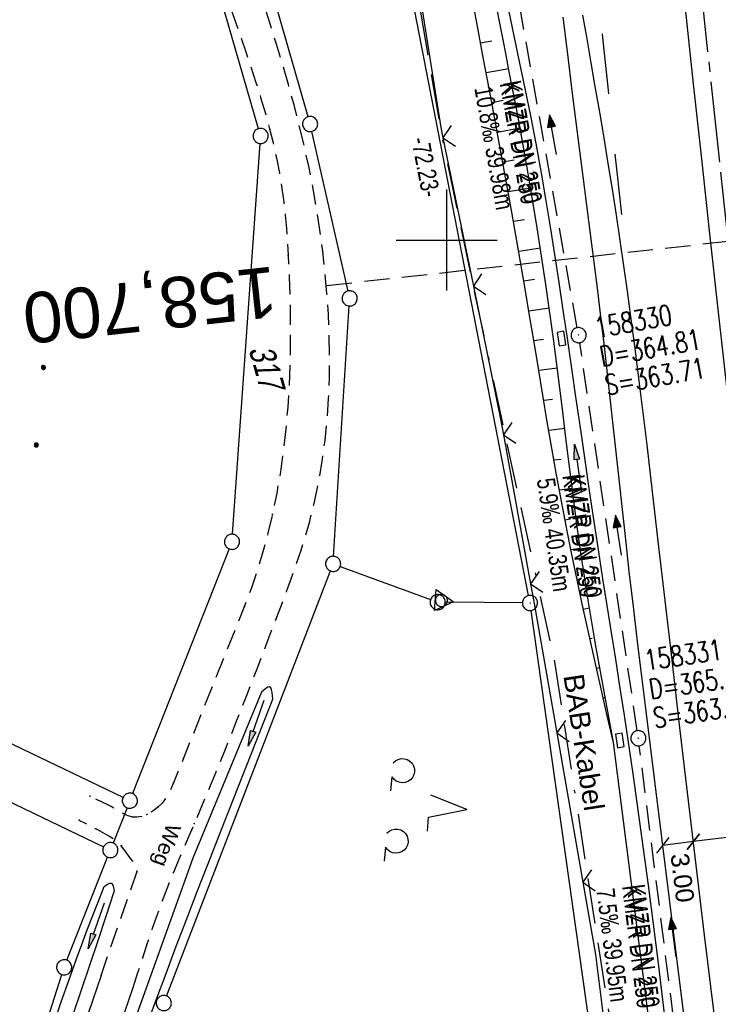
# Model space of a CAD drawing. Extents: x 510806 to 511233, y 466129 to 467087.
# Tile 26 of 35: x 510958 to 511027, y 466724 to 466822. Entities that reach past the tile are written whole.
import ezdxf
from ezdxf.enums import TextEntityAlignment as Align

# ---------------------------------------------------------------- set-up
doc = ezdxf.new("R2010")
doc.units = 0
doc.header["$LTSCALE"] = 10
doc.header["$MEASUREMENT"] = 0
for name, pattern in [('ACAD_ISO16W100', [73, 15, -6.5, 15, -6.5, 15, -7, 1, -7]), ('ACHSE', [5.5, 4, -0.5, 0.5, -0.5]), ('AUSGEZOGEN', [0]), ('LT00', [0]), ('LT02', [0.4, 0.2, -0.2]), ('LT11', [0.3, 0.2, -0.1]), ('LT17', [0.15, 0.1, -0.05]), ('STRICHLINIE2', [0.375, 0.25, -0.125])]:
    doc.linetypes.add(name, pattern=pattern)
doc.layers.get('0').update_dxf_attribs({"linetype": 'LT00'})
for name, color, linetype in [('--EK_FBR', 1, 'LT00'), ('--EK_Halt-Pfeil', 4, 'LT00'), ('--EK_Haltung', 7, 'STRICHLINIE2'), ('--EK_Haltung-Text', 140, 'LT00'), ('--EK_Schacht-Text', 5, 'LT00'), ('--EK_ST-93-1', 30, 'LT17'), ('--EL_DFK_AB_L', 21, 'LT00'), ('--EL_DFK_AB_P', 7, 'LT00'), ('--EL_Halt-Pfeil', 4, 'LT00'), ('--EL_Haltung', 182, 'STRICHLINIE2'), ('--EL_Haltung-Text', 182, 'LT00'), ('-AX-093', 35, 'ACHSE'), ('ABSTAND', 8, 'LT00'), ('BAB-KABEL', 220, 'ACAD_ISO16W100'), ('BAB-KABEL_TEXT', 221, 'Continuous'), ('BEMAßUNG', 255, 'Continuous'), ('DFK_AB_L', 21, 'LT00'), ('DFK_AB_P', 7, 'LT00'), ('DFK_FLUR_NR', 250, 'LT00'), ('DFK_GZPKT', 250, 'LT00'), ('DFK_KATASTER', 250, 'LT00'), ('DFK_NUTZUNG', 250, 'LT00'), ('DFK_VERMPKT', 252, 'LT00'), ('FELDWEG_TEXT', 1, 'Continuous'), ('PFEIL', 140, 'AUSGEZOGEN'), ('V101_AFBR_BAB', 250, 'LT00'), ('V101_BOESCH', 250, 'LT00'), ('V101_BOSCHUNG', 250, 'LT00'), ('V101_FELDWEG', 250, 'LT11'), ('V101_GRABEN', 250, 'LT00'), ('V101_KA_PRUF', 182, 'LT00'), ('V101_LD_MARK', 250, 'LT00'), ('V101_LG_MARK', 250, 'LT02'), ('V101_RASTER', 250, 'LT00'), ('V101_SINKK', 182, 'LT00'), ('V101_ZAUN', 40, 'LT00')]:
    doc.layers.add(name, color=color, linetype=linetype)
doc.styles.add('Arial', font='ARIAL.TTF')
doc.styles.add('Beschrift', font='ARIAL.TTF')
doc.styles.add('Haltungsbeschriftung', font='ARIAL.TTF', dxfattribs={"width": 0.75})
doc.styles.add('schachtbeschriftung', font='romans.shx', dxfattribs={"width": 0.75, "height": 2})
doc.styles.get("Standard").update_dxf_attribs({"font": 'ARIAL.TTF'})

# ---------------------------------------------------------------- blocks, each defined once
blk = doc.blocks.new('SYMB7010')
at = {"color": 0, "linetype": 'ByBlock'}
for points in [[(-0.031408, 0.499213), (-0.093728, 0.49134), (-0.15457, 0.475719), (-0.212975, 0.452595), (-0.268021, 0.422333), (-0.31884, 0.385411), (-0.36463, 0.342411), (-0.40467, 0.29401), (-0.438329, 0.240973), (-0.465074, 0.184136), (-0.484486, 0.124395), (-0.496256, 0.062692), (-0.5002, 0)], [(-0.5002, 0), (-0.496256, -0.062692), (-0.484486, -0.124395), (-0.465075, -0.184136), (-0.438329, -0.240973), (-0.404671, -0.29401), (-0.36463, -0.342411), (-0.31884, -0.385411), (-0.268021, -0.422333), (-0.212975, -0.452595), (-0.154571, -0.475719), (-0.093728, -0.49134), (-0.031408, -0.499213), (0.031408, -0.499213)], [(0.5002, 0), (0.496256, 0.062692), (0.484485, 0.124395), (0.465074, 0.184136), (0.438329, 0.240973), (0.40467, 0.29401), (0.36463, 0.342411), (0.31884, 0.385411), (0.268021, 0.422333), (0.212975, 0.452595), (0.15457, 0.475719), (0.093728, 0.49134), (0.031408, 0.499213), (-0.031408, 0.499213)], [(0.031408, -0.499213), (0.093728, -0.491341), (0.15457, -0.475719), (0.212975, -0.452595), (0.268021, -0.422333), (0.31884, -0.385411), (0.36463, -0.342411), (0.404671, -0.294011), (0.438329, -0.240974), (0.465075, -0.184136), (0.484486, -0.124395), (0.496256, -0.062692), (0.500201, 0)]]:
    blk.add_lwpolyline(points, dxfattribs=at)
blk = doc.blocks.new('SYMB7001')
at = {"color": 0, "linetype": 'ByBlock'}
for p, q in [((-0.869, -0.506), (0, 1.001)), ((0, 1.001), (0.869, -0.506)), ((-0.5005, 0), (-0.496554, -0.062729)), ((0.869, -0.506), (-0.869, -0.506))]:
    blk.add_line(p, q, dxfattribs=at)
for points in [[(0.5005, 0), (0.496553, 0.062729), (0.484776, 0.124469), (0.465353, 0.184246), (0.438592, 0.241118), (0.404913, 0.294187), (0.364849, 0.342616), (0.319031, 0.385642), (0.268181, 0.422586), (0.213103, 0.452866), (0.154663, 0.476004), (0.093784, 0.491635), (0.031427, 0.499512), (-0.031427, 0.499512), (-0.093784, 0.491635), (-0.154663, 0.476004), (-0.213103, 0.452866), (-0.268181, 0.422586), (-0.319031, 0.385642), (-0.364849, 0.342616), (-0.404913, 0.294187), (-0.438592, 0.241118), (-0.465353, 0.184246), (-0.484776, 0.124469), (-0.496554, 0.062729), (-0.5005, 0)], [(0.031427, -0.499513), (0.093784, -0.491635), (0.154663, -0.476004), (0.213103, -0.452866), (0.268182, -0.422587), (0.319031, -0.385642), (0.364849, -0.342616), (0.404913, -0.294187), (0.438592, -0.241118), (0.465354, -0.184247), (0.484776, -0.124469), (0.496554, -0.062729), (0.500501, 0)], [(-0.496554, -0.062729), (-0.484776, -0.124469), (-0.465353, -0.184246), (-0.438592, -0.241118), (-0.404913, -0.294187), (-0.364849, -0.342616), (-0.319031, -0.385642), (-0.268182, -0.422586), (-0.213103, -0.452866), (-0.154663, -0.476004), (-0.093784, -0.491635), (-0.031427, -0.499513), (0.031427, -0.499513)]]:
    blk.add_lwpolyline(points, dxfattribs=at)
blk = doc.blocks.new('SYMB0003')
at = {"color": 0, "linetype": 'ByBlock'}
for p, q in [((-0.015712, 0), (0.010166, 0.012015)), ((0, -0.021257), (-0.015712, 0)), ((0.010166, 0.012015), (0, -0.021257))]:
    blk.add_line(p, q, dxfattribs=at)
for points in [[(-0.031395, 0.499013), (-0.093691, 0.491144), (-0.154509, 0.475528), (-0.21289, 0.452414), (-0.267913, 0.422164), (-0.318712, 0.385257), (-0.364484, 0.342274), (-0.404509, 0.293893), (-0.438154, 0.240877), (-0.464888, 0.184062), (-0.484292, 0.124345), (-0.496058, 0.062667), (-0.5, 0)], [(-0.5, 0), (-0.496058, -0.062667), (-0.484292, -0.124345), (-0.464888, -0.184062), (-0.438154, -0.240877), (-0.404509, -0.293893), (-0.364485, -0.342274), (-0.318712, -0.385257), (-0.267914, -0.422164), (-0.21289, -0.452414), (-0.154509, -0.475529), (-0.093691, -0.491144), (-0.031395, -0.499014), (0.031395, -0.499014)], [(0.5, 0), (0.496057, 0.062667), (0.484292, 0.124345), (0.464888, 0.184062), (0.438153, 0.240877), (0.404509, 0.293893), (0.364484, 0.342274), (0.318712, 0.385257), (0.267913, 0.422164), (0.21289, 0.452414), (0.154509, 0.475528), (0.093691, 0.491144), (0.031395, 0.499013), (-0.031395, 0.499013)], [(0.031395, -0.499014), (0.093691, -0.491144), (0.154509, -0.475529), (0.21289, -0.452414), (0.267914, -0.422164), (0.318712, -0.385257), (0.364485, -0.342274), (0.404509, -0.293893), (0.438154, -0.240877), (0.464889, -0.184062), (0.484292, -0.124345), (0.496058, -0.062667), (0.5, 0)]]:
    blk.add_lwpolyline(points, dxfattribs=at)
blk = doc.blocks.new('Ackerland7')
at = {"layer": 'DFK_NUTZUNG', "color": 0, "linetype": 'ByBlock'}
for p, q in [((-4, 3.928), (-4, 3.67)), ((-3.95, 3.628), (-3.95, 3.97)), ((-3.9, 3.99), (-3.9, 3.607)), ((-3.85, 3.601), (-3.85, 3.997)), ((-3.8, 3.99), (-3.8, 3.607)), ((-3.75, 3.628), (-3.75, 3.97)), ((-3.7, 3.928), (-3.7, 3.67)), ((3.7, 3.929), (3.7, 3.671)), ((3.75, 3.629), (3.75, 3.971)), ((3.8, 3.992), (3.8, 3.608)), ((3.85, 3.602), (3.85, 3.998)), ((3.9, 3.992), (3.9, 3.608)), ((3.95, 3.629), (3.95, 3.971)), ((4, 3.929), (4, 3.671)), ((-3.65, 3.798), (-3.65, 3.8)), ((4.05, 3.799), (4.05, 3.801)), ((-7.85, 0.129), (-7.85, -0.129)), ((-7.8, -0.171), (-7.8, 0.171)), ((-7.75, 0.192), (-7.75, -0.192)), ((-7.7, -0.198), (-7.7, 0.198)), ((-7.65, 0.192), (-7.65, -0.192)), ((-7.6, -0.171), (-7.6, 0.171)), ((-7.55, 0.129), (-7.55, -0.129)), ((-7.5, -0.001), (-7.5, 0.001)), ((-0.15, 0.129), (-0.15, -0.129)), ((-0.1, -0.171), (-0.1, 0.171)), ((-0.05, 0.192), (-0.05, -0.192)), ((0, -0.198), (0, 0.198)), ((0.05, 0.192), (0.05, -0.192)), ((0.1, -0.171), (0.1, 0.171)), ((0.15, 0.129), (0.15, -0.129)), ((0.2, -0.001), (0.2, 0.001)), ((7.55, 0.129), (7.55, -0.129)), ((7.6, -0.171), (7.6, 0.171)), ((7.65, 0.192), (7.65, -0.192)), ((7.7, -0.198), (7.7, 0.198)), ((7.75, 0.192), (7.75, -0.192)), ((7.8, -0.171), (7.8, 0.171)), ((7.85, 0.129), (7.85, -0.129)), ((7.9, -0.001), (7.9, 0.001)), ((-4, -3.671), (-4, -3.929)), ((-3.95, -3.971), (-3.95, -3.629)), ((-3.9, -3.608), (-3.9, -3.992)), ((-3.85, -3.998), (-3.85, -3.602)), ((-3.8, -3.608), (-3.8, -3.992)), ((-3.75, -3.971), (-3.75, -3.629)), ((-3.7, -3.671), (-3.7, -3.929)), ((-3.65, -3.801), (-3.65, -3.799)), ((3.7, -3.671), (3.7, -3.929)), ((3.75, -3.971), (3.75, -3.629)), ((3.8, -3.608), (3.8, -3.992)), ((3.85, -3.998), (3.85, -3.602)), ((3.9, -3.608), (3.9, -3.992)), ((3.95, -3.971), (3.95, -3.629)), ((4, -3.671), (4, -3.929)), ((4.05, -3.801), (4.05, -3.799))]:
    blk.add_line(p, q, dxfattribs=at)
for points in [[(-3.65, 3.799), (-3.67, 3.886), (-3.725, 3.955), (-3.805, 3.994), (-3.894, 3.994), (-3.975, 3.955), (-4.03, 3.886), (-4.05, 3.799), (-4.03, 3.712), (-3.975, 3.642), (-3.894, 3.604), (-3.805, 3.604), (-3.725, 3.642), (-3.67, 3.712), (-3.65, 3.799)], [(4.05, 3.8), (4.03, 3.887), (3.975, 3.956), (3.894, 3.995), (3.805, 3.995), (3.725, 3.956), (3.67, 3.887), (3.65, 3.8), (3.67, 3.713), (3.725, 3.644), (3.805, 3.605), (3.894, 3.605), (3.975, 3.644), (4.03, 3.713), (4.05, 3.8)], [(-7.5, 0), (-7.52, 0.087), (-7.575, 0.156), (-7.655, 0.195), (-7.744, 0.195), (-7.825, 0.156), (-7.88, 0.087), (-7.9, 0)], [(0.2, 0), (0.18, 0.087), (0.125, 0.156), (0.045, 0.195), (-0.044, 0.195), (-0.125, 0.156), (-0.18, 0.087), (-0.2, 0)], [(-0.2, 0), (-0.18, -0.087), (-0.125, -0.156), (-0.044, -0.195), (0.045, -0.195), (0.125, -0.156), (0.18, -0.087), (0.2, 0)], [(7.9, 0), (7.88, 0.087), (7.825, 0.156), (7.744, 0.195), (7.655, 0.195), (7.575, 0.156), (7.52, 0.087), (7.5, 0)], [(7.5, 0), (7.52, -0.087), (7.575, -0.156), (7.655, -0.195), (7.744, -0.195), (7.825, -0.156), (7.88, -0.087), (7.9, 0)], [(-7.9, 0), (-7.88, -0.087), (-7.825, -0.156), (-7.744, -0.195), (-7.655, -0.195), (-7.575, -0.156), (-7.52, -0.087), (-7.5, 0)], [(-3.65, -3.8), (-3.67, -3.713), (-3.725, -3.644), (-3.805, -3.605), (-3.894, -3.605), (-3.975, -3.644), (-4.03, -3.713), (-4.05, -3.8), (-4.03, -3.887), (-3.975, -3.956), (-3.894, -3.995), (-3.805, -3.995), (-3.725, -3.956), (-3.67, -3.887), (-3.65, -3.8)], [(4.05, -3.8), (4.03, -3.713), (3.975, -3.644), (3.894, -3.605), (3.805, -3.605), (3.725, -3.644), (3.67, -3.713), (3.65, -3.8), (3.67, -3.887), (3.725, -3.956), (3.805, -3.995), (3.894, -3.995), (3.975, -3.956), (4.03, -3.887), (4.05, -3.8)]]:
    blk.add_lwpolyline(points, dxfattribs=at)
blk = doc.blocks.new('Pfreil3')
at = {"layer": 'PFEIL'}
blk.add_hatch(color=256, dxfattribs=at).paths.add_polyline_path([(-1.549, 0.273), (-1.549, -0.273), (0, 0)])
for p, q in [((-1.549, 0), (-4.831, 0)), ((-1.549, -0.273), (-1.549, 0.273)), ((-1.549, 0.273), (0, 0)), ((0, 0), (-1.549, -0.273))]:
    blk.add_line(p, q, dxfattribs=at)
blk = doc.blocks.new('SYMB0011')
at = {"color": 0, "linetype": 'ByBlock'}
for p, q in [((0.5, 0), (-0.5, 0)), ((0, 0.5), (0, -0.5))]:
    blk.add_line(p, q, dxfattribs=at)
blk = doc.blocks.new('SYMB0024')
at = {"color": 0, "linetype": 'ByBlock'}
for p, q in [((-0.5, 0.5), (0, 0)), ((0, 0), (0.5, 0.5))]:
    blk.add_line(p, q, dxfattribs=at)
blk = doc.blocks.new('_Oblique')
at = {"color": 0, "linetype": 'ByBlock', "lineweight": -2}
blk.add_line((-0.5, -0.5), (0.5, 0.5), dxfattribs=at)
blk = doc.blocks.new('SYMB0652')
at = {"color": 0, "linetype": 'ByBlock'}
blk.add_lwpolyline([(-0.15, -0.075), (0.15, -0.075), (0.15, 0.075), (-0.15, 0.075), (-0.15, -0.075)], dxfattribs=at)
blk = doc.blocks.new('SYMB0070')
at = {"color": 0, "linetype": 'ByBlock'}
for p, q in [((-0.5, 0), (0.2, 0)), ((0.5, 0), (0.2, 0.1)), ((0.2, 0.1), (0.2, 0)), ((0.468, 0), (0.21, 0.086)), ((0.21, 0.086), (0.21, -0.086)), ((0.21, -0.086), (0.468, 0)), ((0.22, -0.072), (0.437, 0)), ((0.23, -0.058), (0.405, 0)), ((0.24, -0.045), (0.374, 0)), ((0.342, 0), (0.25, 0.031)), ((0.25, 0.031), (0.25, -0.031)), ((0.25, -0.031), (0.342, 0)), ((0.26, -0.017), (0.31, 0)), ((0.27, -0.003), (0.279, 0))]:
    blk.add_line(p, q, dxfattribs=at)
for points in [[(0.2, 0), (0.2, -0.1), (0.5, 0)], [(0.437, 0), (0.22, 0.072), (0.22, -0.072)], [(0.405, 0), (0.23, 0.058), (0.23, -0.058)], [(0.374, 0), (0.24, 0.045), (0.24, -0.045)], [(0.31, 0), (0.26, 0.017), (0.26, -0.017)], [(0.279, 0), (0.27, 0.003), (0.27, -0.003)]]:
    blk.add_lwpolyline(points, dxfattribs=at)
blk = doc.blocks.new('SYMB7201')
at = {"color": 0, "linetype": 'ByBlock'}
for p, q in [((0, 0.385), (-0.11, 0.015)), ((-0.255, -0.385), (-0.115, -0.385)), ((0.445, -0.385), (0.585, -0.385))]:
    blk.add_line(p, q, dxfattribs=at)
for points in [[(0.25, 0.015), (0.11, 0.015), (0, 0.385)], [(-0.393816, -0.383308), (-0.416239, -0.362945), (-0.432849, -0.337617), (-0.442589, -0.308936), (-0.444836, -0.27873), (-0.439449, -0.248923), (-0.426769, -0.221415), (-0.407606, -0.197958), (-0.38318, -0.180047), (-0.355047, -0.168823), (-0.325, -0.165), (-0.294953, -0.168823), (-0.26682, -0.180047), (-0.242394, -0.197959), (-0.223231, -0.221415), (-0.210551, -0.248923), (-0.205164, -0.27873), (-0.207411, -0.308936), (-0.21715, -0.337617), (-0.233761, -0.362945), (-0.256184, -0.383308)], [(0.306185, -0.383308), (0.283761, -0.362945), (0.267151, -0.337617), (0.257411, -0.308936), (0.255164, -0.27873), (0.260552, -0.248923), (0.273231, -0.221415), (0.292394, -0.197958), (0.31682, -0.180047), (0.344953, -0.168823), (0.375, -0.165), (0.405047, -0.168823), (0.43318, -0.180047), (0.457606, -0.197959), (0.476769, -0.221415), (0.489449, -0.248923), (0.494836, -0.27873), (0.492589, -0.308936), (0.48285, -0.337617), (0.466239, -0.362945), (0.443816, -0.383308)]]:
    blk.add_lwpolyline(points, dxfattribs=at)

msp = doc.modelspace()

# ---------------------------------------------------------------- linework, layer by layer
at = {"layer": '--EK_FBR'}
for points in [[(511034.957, 466723.923), (511034.381, 466728.611), (511033.808, 466733.299), (511033.239, 466737.987), (511032.674, 466742.676), (511032.116, 466747.366), (511031.568, 466752.025), (511031.026, 466756.684), (511030.489, 466761.345), (511029.955, 466766.005), (511029.424, 466770.666), (511028.784, 466776.29), (511028.148, 466781.915), (511027.515, 466787.54), (511026.887, 466793.166), (511026.067, 466800.604), (511025.257, 466808.044), (511024.457, 466815.484), (511023.666, 466822.922)], [(511023.515, 466723.031), (511022.064, 466734.726), (511020.611, 466746.42), (511020.181, 466749.877), (511019.753, 466753.335), (511019.327, 466756.793), (511018.907, 466760.252), (511018.494, 466763.711), (511018.089, 466767.171), (511017.695, 466770.633), (511017.397, 466773.32), (511017.103, 466776.008), (511016.812, 466778.695), (511016.522, 466781.383), (511016.229, 466784.071), (511015.931, 466786.758), (511015.626, 466789.444), (511015.311, 466792.129), (511014.967, 466794.962), (511014.612, 466797.794), (511014.25, 466800.624), (511013.883, 466803.455), (511013.514, 466806.285), (511013.147, 466809.115), (511012.783, 466811.946), (511012.426, 466814.777), (511011.98, 466818.418), (511011.548, 466822.061)], [(510965.741, 466727.16), (510964.888, 466724.656), (510964.037, 466722.152), (510963.193, 466719.645), (510962.357, 466717.136), (510961.532, 466714.624), (510960.722, 466712.106), (510959.93, 466709.584), (510959.157, 466707.055), (510958.408, 466704.519), (510957.685, 466701.975), (510956.903, 466699.093)], [(510957.496, 466686.122), (510958.242, 466689.819), (510959.061, 466693.501), (510959.95, 466697.165), (510960.907, 466700.811), (510961.617, 466703.355), (510962.356, 466705.891), (510963.121, 466708.42), (510963.908, 466710.942), (510964.715, 466713.459), (510965.538, 466715.971), (510966.374, 466718.479), (510967.219, 466720.984), (510968.071, 466723.487), (510968.926, 466725.99)]]:
    msp.add_lwpolyline(points, dxfattribs=at)
at = {"layer": '--EK_Haltung'}
for p, q in [((511012.932, 466791.321), (511006.137, 466829.198)), ((511018.873, 466751.409), (511013.174, 466789.841)), ((511023.867, 466711.773), (511019.076, 466749.923))]:
    msp.add_line(p, q, dxfattribs=at)
at = {"layer": '--EK_ST-93-1', "ltscale": 2.5}
msp.add_line((511027.865, 466799.853), (510988.115, 466795.471), dxfattribs=at)
at = {"layer": '--EL_DFK_AB_L'}
for p, q in [((511008.107, 466764.796), (510994.583, 466834.224)), ((511021.375, 466671.053), (511008.355, 466763.317))]:
    msp.add_line(p, q, dxfattribs=at)
at = {"layer": '--EL_Haltung'}
for p, q in [((511012.932, 466791.321), (511006.137, 466829.198)), ((511018.873, 466751.409), (511013.174, 466789.841)), ((511023.867, 466711.773), (511019.076, 466749.923))]:
    msp.add_line(p, q, dxfattribs=at)
at = {"layer": '-AX-093', "ltscale": 0.2}
msp.add_lwpolyline([(511019.146, 466886.319), (511021.02, 466866.407), (511022.973, 466846.503), (511025.005, 466826.606), (511027.117, 466806.718), (511029.309, 466786.839), (511031.58, 466766.968), (511033.931, 466747.107), (511036.361, 466727.255), (511038.87, 466707.413), (511041.459, 466687.581), (511044.127, 466667.76), (511046.875, 466647.95), (511049.701, 466628.15), (511052.607, 466608.363), (511055.592, 466588.587), (511058.656, 466568.823), (511061.799, 466549.071), (511065.021, 466529.333), (511068.322, 466509.607)], dxfattribs=at)
at = {"layer": 'BAB-KABEL', "ltscale": 0.03, "flags": 128}
msp.add_lwpolyline([(510972.243, 467068.611), (510975.905, 466996.574), (510977.984, 466968.8), (510979.787, 466948.122), (510983.496, 466918.707), (510987.423, 466888.384), (510991.016, 466862.105), (510995.172, 466835.484), (510999.665, 466809.429), (511004.382, 466787.077), (511010.672, 466758.219), (511015.836, 466724.859), (511019.988, 466699.018), (511022.698, 466674.981), (511023.84, 466667.263), (511024.496, 466662.024), (511024.364, 466656.981), (511021.993, 466652.398), (511015.673, 466649.504), (511014.883, 466647.881), (511015.761, 466640.01), (511016.157, 466634.178), (511017.328, 466627.877), (511020.624, 466626.038), (511027.569, 466625.356), (511028.727, 466623.981), (511029.526, 466622.083), (511030.325, 466618.587), (511034.122, 466593.595), (511037.318, 466574.488), (511041.919, 466544.36), (511045.917, 466522.329), (511050.713, 466494.709), (511055.613, 466464.589), (511063.512, 466423.435), (511071.808, 466385.814), (511078.518, 466354.086), (511085.025, 466325.466), (511091.123, 466297.539), (511098.83, 466258.822), (511106.629, 466221.866), (511109.229, 466209.78), (511117.677, 466173.993), (511121.985, 466155.787)], dxfattribs=at)
at = {"layer": 'BEMAßUNG'}
for p, q in [((511032.823, 466741.475), (511024.444, 466740.434)), ((511024.444, 466740.434), (511021.402, 466740.056))]:
    msp.add_line(p, q, dxfattribs=at)
at = {"layer": 'DFK_AB_L'}
for p, q in [((511008.107, 466764.796), (510994.583, 466834.224)), ((511021.375, 466671.053), (511008.355, 466763.317))]:
    msp.add_line(p, q, dxfattribs=at)
at = {"layer": 'DFK_KATASTER'}
for p, q in [((510986.253, 466812.211), (510977.127, 466843.989)), ((510981.352, 466811.03), (510972.238, 466842.529)), ((510990.214, 466794.951), (510986.626, 466810.758)), ((510978.773, 466770.868), (510981.507, 466809.562)), ((510967.923, 466744.803), (510848.467, 466801.946)), ((510844.752, 466797.909), (510965.994, 466739.913)), ((510988.787, 466768.678), (510990.334, 466793.471)), ((510978.445, 466769.422), (510968.875, 466745.177)), ((510989.444, 466767.672), (510998.396, 466764.398)), ((510972.23, 466725.139), (510988.47, 466767.23)), ((511007.5, 466764.066), (510999.85, 466764.133)), ((510968.325, 466743.782), (510966.946, 466740.288)), ((510962.365, 466728.678), (510966.395, 466738.892)), ((510952.838, 466699.014), (510961.862, 466727.265))]:
    msp.add_line(p, q, dxfattribs=at)
at = {"layer": 'V101_AFBR_BAB'}
for points in [[(511034.957, 466723.923), (511034.381, 466728.611), (511033.808, 466733.299), (511033.239, 466737.987), (511032.674, 466742.676), (511032.116, 466747.366), (511031.568, 466752.025), (511031.026, 466756.684), (511030.489, 466761.345), (511029.955, 466766.005), (511029.424, 466770.666), (511028.784, 466776.29), (511028.148, 466781.915), (511027.515, 466787.54), (511026.887, 466793.166), (511026.067, 466800.604), (511025.257, 466808.044), (511024.457, 466815.484), (511023.666, 466822.922)], [(511023.515, 466723.031), (511022.064, 466734.726), (511020.611, 466746.42), (511020.181, 466749.877), (511019.753, 466753.335), (511019.327, 466756.793), (511018.907, 466760.252), (511018.494, 466763.711), (511018.089, 466767.171), (511017.695, 466770.633), (511017.397, 466773.32), (511017.103, 466776.008), (511016.812, 466778.695), (511016.522, 466781.383), (511016.229, 466784.071), (511015.931, 466786.758), (511015.626, 466789.444), (511015.311, 466792.129), (511014.967, 466794.962), (511014.612, 466797.794), (511014.25, 466800.624), (511013.883, 466803.455), (511013.514, 466806.285), (511013.147, 466809.115), (511012.783, 466811.946), (511012.426, 466814.777), (511011.98, 466818.418), (511011.548, 466822.061)], [(510965.741, 466727.16), (510964.888, 466724.656), (510964.037, 466722.152), (510963.193, 466719.645), (510962.357, 466717.136), (510961.532, 466714.624), (510960.722, 466712.106), (510959.93, 466709.584), (510959.157, 466707.055), (510958.408, 466704.519), (510957.685, 466701.975), (510956.903, 466699.093)], [(510957.496, 466686.122), (510958.242, 466689.819), (510959.061, 466693.501), (510959.95, 466697.165), (510960.907, 466700.811), (510961.617, 466703.355), (510962.356, 466705.891), (510963.121, 466708.42), (510963.908, 466710.942), (510964.715, 466713.459), (510965.538, 466715.971), (510966.374, 466718.479), (510967.219, 466720.984), (510968.071, 466723.487), (510968.926, 466725.99)]]:
    msp.add_lwpolyline(points, dxfattribs=at)
at = {"layer": 'V101_BOESCH'}
msp.add_lwpolyline([(511016.514, 466750.244), (511015.902, 466752.897), (511015.292, 466755.552), (511014.688, 466758.207), (511014.094, 466760.864), (511013.51, 466763.523), (511012.941, 466766.185), (511012.39, 466768.85), (511011.859, 466771.52), (511011.36, 466774.137), (511010.881, 466776.758), (511010.416, 466779.382), (511009.964, 466782.009), (511009.521, 466784.637), (511009.083, 466787.266), (511008.647, 466789.896), (511008.209, 466792.525), (511007.767, 466795.154), (511007.113, 466798.956), (511006.443, 466802.754), (511005.761, 466806.551), (511005.066, 466810.345), (511004.362, 466814.137), (511003.65, 466817.927), (511002.932, 466821.717), (511002.209, 466825.506)], dxfattribs=at)
at = {"layer": 'V101_BOSCHUNG'}
for p, q in [((511004.457, 466819.704), (511003.354, 466819.492)), ((511006.137, 466816.972), (511003.91, 466816.544)), ((511005.586, 466813.811), (511004.463, 466813.596)), ((511007.267, 466811.073), (511005.009, 466810.652)), ((511006.677, 466807.912), (511005.55, 466807.708)), ((511008.32, 466805.147), (511006.083, 466804.769)), ((511007.712, 466802.002), (511006.609, 466801.822)), ((511009.285, 466799.213), (511007.127, 466798.873)), ((511008.686, 466796.081), (511007.636, 466795.922)), ((511010.163, 466793.266), (511008.135, 466792.97)), ((511009.599, 466790.152), (511008.626, 466790.021)), ((511010.957, 466787.302), (511009.116, 466787.066)), ((511010.469, 466784.215), (511009.61, 466784.11)), ((511011.691, 466781.341), (511010.111, 466781.149)), ((511011.341, 466778.276), (511010.626, 466778.189)), ((511012.429, 466775.391), (511011.159, 466775.228)), ((511012.266, 466772.345), (511011.714, 466772.271)), ((511013.233, 466769.456), (511012.296, 466769.317)), ((511013.291, 466766.431), (511012.902, 466766.371)), ((511014.155, 466763.532), (511013.53, 466763.431)), ((511014.415, 466760.535), (511014.176, 466760.495)), ((511015.172, 466757.622), (511014.834, 466757.562)), ((511015.603, 466754.652), (511015.503, 466754.633)), ((511016.243, 466751.719), (511016.176, 466751.707))]:
    msp.add_line(p, q, dxfattribs=at)
at = {"layer": 'V101_FELDWEG', "flags": 128}
for points in [[(510968.926, 466725.99), (510969.399, 466727.463), (510969.876, 466728.934), (510970.36, 466730.403), (510970.857, 466731.867), (510971.369, 466733.325), (510971.902, 466734.775), (510972.458, 466736.217), (510972.945, 466737.419), (510973.447, 466738.617), (510973.959, 466739.81), (510974.475, 466741.002), (510974.99, 466742.194), (510976.059, 466744.707), (510977.106, 466747.229), (510978.134, 466749.758), (510979.147, 466752.293), (510980.147, 466754.834), (510981.137, 466757.38), (510982.12, 466759.931), (510983.099, 466762.484), (510983.615, 466763.835), (510984.125, 466765.189), (510984.624, 466766.546), (510985.105, 466767.908), (510985.564, 466769.277), (510985.995, 466770.654), (510986.391, 466772.04), (510986.892, 466774.042), (510987.314, 466776.064), (510987.663, 466778.103), (510987.939, 466780.156), (510988.147, 466782.222), (510988.29, 466784.297), (510988.37, 466786.378), (510988.392, 466788.463), (510988.357, 466790.55), (510988.269, 466792.634), (510988.131, 466794.715), (510987.946, 466796.788), (510987.717, 466798.852), (510987.433, 466801.001), (510987.104, 466803.137), (510986.727, 466805.264), (510986.319, 466807.306), (510985.871, 466809.34), (510985.384, 466811.367), (510984.864, 466813.387), (510984.313, 466815.4), (510983.735, 466817.407), (510983.133, 466819.408), (510982.511, 466821.404), (510981.872, 466823.394), (510981.221, 466825.379), (510980.252, 466828.269), (510979.265, 466831.15), (510978.262, 466834.024), (510977.245, 466836.892), (510976.218, 466839.755), (510975.181, 466842.615), (510974.139, 466845.472), (510973.092, 466848.328), (510972.043, 466851.183), (510970.907, 466854.28), (510969.774, 466857.378), (510968.648, 466860.478), (510967.53, 466863.582), (510966.425, 466866.691), (510965.334, 466869.804), (510964.261, 466872.922), (510963.208, 466876.047), (510962.35, 466878.65), (510961.504, 466881.257), (510960.669, 466883.867), (510959.84, 466886.479), (510959.016, 466889.093), (510958.193, 466891.707), (510957.367, 466894.322), (510956.537, 466896.935), (510955.699, 466899.547), (510954.85, 466902.156), (510954.143, 466904.297), (510953.43, 466906.437), (510952.716, 466908.576), (510952.004, 466910.715), (510951.298, 466912.857), (510950.601, 466915), (510949.918, 466917.147), (510949.252, 466919.298), (510948.608, 466921.455), (510947.988, 466923.618), (510947.397, 466925.788), (510946.838, 466927.966), (510946.284, 466930.286), (510945.768, 466932.615), (510945.285, 466934.952), (510944.833, 466937.296), (510944.408, 466939.647), (510944.007, 466942.003), (510943.626, 466944.364), (510943.262, 466946.728), (510942.911, 466949.094), (510942.57, 466951.462), (510942.235, 466953.83), (510941.709, 466957.606), (510941.192, 466961.381), (510940.685, 466965.156), (510940.189, 466968.931), (510939.707, 466972.707), (510939.238, 466976.484), (510938.784, 466980.263), (510938.499, 466982.709), (510938.217, 466985.156), (510937.934, 466987.602), (510937.649, 466990.049), (510937.356, 466992.495), (510937.053, 466994.939), (510936.737, 466997.383), (510936.402, 466999.824), (510936.047, 467002.263), (510935.668, 467004.699), (510935.261, 467007.131), (510934.921, 467009.037), (510934.567, 467010.941), (510934.203, 467012.843), (510933.834, 467014.745), (510933.465, 467016.646), (510933.101, 467018.548), (510932.746, 467020.45), (510932.405, 467022.353), (510932.083, 467024.259), (510931.785, 467026.166), (510931.515, 467028.077), (510931.279, 467029.99), (510931.08, 467031.907), (510930.925, 467033.829), (510930.804, 467036.031), (510930.742, 467038.239), (510930.736, 467040.449), (510930.783, 467042.662), (510930.881, 467044.875), (510931.025, 467047.086), (510931.214, 467049.296), (510931.444, 467051.501), (510931.712, 467053.701), (510932.016, 467055.894), (510932.218, 467057.243), (510932.43, 467058.588), (510932.646, 467059.933), (510932.865, 467061.276), (510933.058, 467062.473)], [(510930.057, 467062.003), (510929.925, 467060.913), (510929.668, 467058.651), (510929.424, 467056.385), (510929.212, 467054.308), (510929.014, 467052.228), (510928.834, 467050.145), (510928.677, 467048.06), (510928.547, 467045.975), (510928.449, 467043.889), (510928.387, 467041.804), (510928.365, 467039.722), (510928.388, 467037.641), (510928.461, 467035.565), (510928.588, 467033.492), (510928.743, 467031.706), (510928.937, 467029.923), (510929.166, 467028.143), (510929.425, 467026.366), (510929.711, 467024.591), (510930.017, 467022.817), (510930.341, 467021.045), (510930.678, 467019.274), (510931.023, 467017.504), (510931.372, 467015.733), (510931.721, 467013.962), (510932.064, 467012.191), (510932.399, 467010.418), (510932.719, 467008.643), (510933.022, 467006.866), (510933.373, 467004.626), (510933.692, 467002.382), (510933.984, 467000.135), (510934.253, 466997.885), (510934.504, 466995.633), (510934.739, 466993.38), (510934.965, 466991.126), (510935.184, 466988.871), (510935.401, 466986.616), (510935.62, 466984.361), (510935.846, 466982.108), (510936.082, 466979.856), (510936.408, 466976.942), (510936.756, 466974.031), (510937.123, 466971.122), (510937.505, 466968.215), (510937.9, 466965.309), (510938.305, 466962.404), (510938.717, 466959.498), (510939.133, 466956.592), (510939.549, 466953.685), (510939.867, 466951.459), (510940.187, 466949.233), (510940.513, 466947.008), (510940.847, 466944.784), (510941.193, 466942.563), (510941.554, 466940.345), (510941.934, 466938.132), (510942.336, 466935.923), (510942.763, 466933.721), (510943.218, 466931.525), (510943.705, 466929.337), (510944.227, 466927.157), (510944.746, 466925.135), (510945.295, 466923.121), (510945.871, 466921.113), (510946.469, 466919.111), (510947.087, 466917.114), (510947.721, 466915.121), (510948.368, 466913.131), (510949.024, 466911.143), (510949.686, 466909.158), (510950.35, 466907.173), (510951.014, 466905.188), (510951.673, 466903.202), (510952.324, 466901.215), (510960.761, 466875.244), (510969.419, 466850.04), (510978.11, 466824.395), (510978.61, 466822.932), (510979.115, 466821.468), (510979.621, 466820.003), (510980.123, 466818.535), (510980.616, 466817.064), (510981.096, 466815.59), (510981.557, 466814.111), (510981.995, 466812.627), (510982.405, 466811.137), (510982.783, 466809.641), (510983.123, 466808.139), (510983.421, 466806.628), (510983.672, 466805.11), (510983.848, 466803.795), (510983.992, 466802.475), (510984.109, 466801.15), (510984.204, 466799.821), (510984.283, 466798.49), (510984.386, 466796.342), (510984.458, 466794.19), (510984.496, 466792.038), (510984.497, 466789.885), (510984.456, 466787.734), (510984.371, 466785.585), (510984.237, 466783.441), (510984.052, 466781.303), (510983.812, 466779.172), (510983.513, 466777.05), (510983.152, 466774.938), (510982.725, 466772.838), (510982.286, 466770.973), (510981.789, 466769.123), (510981.233, 466767.29), (510980.616, 466765.477), (510979.935, 466763.689), (510973.914, 466748.687), (510972.935, 466746.25), (510972.707, 466745.72), (510972.447, 466745.205), (510972.144, 466744.713), (510971.789, 466744.251), (510971.374, 466743.828), (510971.009, 466743.535), (510970.613, 466743.281), (510970.194, 466743.076), (510969.762, 466742.93), (510969.327, 466742.856), (510968.899, 466742.863), (510968.527, 466742.943), (510968.166, 466743.081), (510967.811, 466743.262), (510967.461, 466743.467), (510967.112, 466743.683), (510966.761, 466743.892), (510966.407, 466744.079), (510964.656, 466744.91)], [(510965.741, 466727.16), (510969.298, 466737.401), (510969.332, 466737.629), (510969.286, 466737.854), (510969.181, 466738.076), (510969.034, 466738.295), (510968.866, 466738.511), (510968.695, 466738.724), (510968.438, 466739.072), (510968.207, 466739.406), (510967.98, 466739.724), (510967.739, 466740.021), (510967.392, 466740.361), (510967.001, 466740.666), (510966.576, 466740.946), (510966.128, 466741.205), (510965.667, 466741.45), (510965.206, 466741.687), (510964.661, 466741.97), (510964.125, 466742.251), (510963.593, 466742.532)]]:
    msp.add_lwpolyline(points, dxfattribs=at)
at = {"layer": 'V101_GRABEN'}
for points in [[(511021.62, 466710.449), (511016.514, 466750.244), (511016.083, 466752.589), (511015.656, 466754.935), (511015.233, 466757.281), (511014.819, 466759.628), (511014.415, 466761.977), (511014.024, 466764.328), (511013.65, 466766.682), (511013.294, 466769.038), (511012.963, 466771.361), (511012.65, 466773.687), (511012.349, 466776.015), (511012.058, 466778.344), (511011.772, 466780.674), (511011.488, 466783.004), (511011.203, 466785.334), (511010.911, 466787.664), (511010.61, 466789.992), (511009.83, 466795.601), (511008.973, 466801.198), (511008.039, 466806.783), (511007.028, 466812.355), (511006.615, 466814.516), (511006.195, 466816.675), (511005.772, 466818.834), (511005.349, 466820.993), (511004.932, 466823.153)], [(511021.788, 466721.725), (511021.349, 466725.328), (511020.904, 466728.929), (511020.449, 466732.529), (511019.983, 466736.127), (511019.504, 466739.724), (511019.011, 466743.318), (511018.501, 466746.91), (511017.973, 466750.5), (511017.569, 466753.162), (511017.156, 466755.822), (511016.738, 466758.482), (511016.318, 466761.141), (511015.897, 466763.801), (511015.479, 466766.46), (511015.066, 466769.121), (511014.607, 466772.143), (511014.156, 466775.167), (511013.712, 466778.192), (511013.271, 466781.217), (511012.833, 466784.243), (511012.394, 466787.269), (511011.953, 466790.294), (511011.546, 466793.052), (511011.132, 466795.809), (511010.708, 466798.565), (511010.27, 466801.318), (511009.815, 466804.068), (511009.34, 466806.815), (511008.842, 466809.558), (511008.317, 466812.297), (511007.967, 466814.043), (511007.609, 466815.787), (511007.246, 466817.53), (511006.882, 466819.273), (511006.52, 466821.016), (511006.165, 466822.76)], [(510981.642, 466755.217), (510974.83, 466738.784), (510966.971, 466716.904), (510961.889, 466699.824), (510960.288, 466693.302), (510959.917, 466691.679), (510959.593, 466690.047), (510959.313, 466688.407), (510959.071, 466686.759), (510958.862, 466685.106), (510958.683, 466683.448), (510958.527, 466681.785), (510958.39, 466680.118), (510958.268, 466678.449), (510958.155, 466676.778), (510958.046, 466675.106), (510957.946, 466673.545), (510957.851, 466671.985), (510957.764, 466670.425), (510957.691, 466668.865), (510957.637, 466667.307)], [(510982.762, 466754.527), (510982.735, 466754.877), (510982.699, 466755.2), (510982.642, 466755.47), (510982.557, 466755.662), (510982.432, 466755.748), (510982.272, 466755.717), (510982.08, 466755.599), (510981.867, 466755.423), (510981.642, 466755.217)], [(510970.193, 466721.948), (510971.179, 466724.665), (510972.182, 466727.376), (510973.201, 466730.082), (510974.232, 466732.782), (510975.273, 466735.479), (510976.322, 466738.173), (510977.602, 466741.447), (510978.888, 466744.719), (510980.177, 466747.989), (510981.469, 466751.259), (510982.762, 466754.527)], [(510957.498, 466706.802), (510958.186, 466708.929), (510958.883, 466711.054), (510959.697, 466713.506), (510960.518, 466715.956), (510961.343, 466718.404), (510962.17, 466720.851), (510962.996, 466723.298), (510963.821, 466725.746), (510964.64, 466728.195), (510965.447, 466730.625), (510966.249, 466733.057), (510967.049, 466735.49)], [(510957.614, 466711.631), (510958.298, 466713.79), (510958.982, 466715.948), (510959.67, 466718.105), (510960.366, 466720.259), (510961.074, 466722.408), (510961.797, 466724.552), (510962.54, 466726.689), (510963.305, 466728.818), (510963.837, 466730.253), (510964.38, 466731.685), (510964.929, 466733.114), (510965.483, 466734.542), (510966.04, 466735.969)], [(510966.04, 466735.969), (510966.251, 466736.113), (510966.45, 466736.233), (510966.628, 466736.303), (510966.774, 466736.299), (510966.885, 466736.194), (510966.96, 466736.006), (510967.011, 466735.762), (510967.049, 466735.49)]]:
    msp.add_lwpolyline(points, dxfattribs=at)
at = {"layer": 'V101_LD_MARK'}
msp.add_lwpolyline([(511026.481, 466723.396), (511025.544, 466731.16), (511024.617, 466738.925), (511023.698, 466746.691), (511023.009, 466752.56), (511022.322, 466758.429), (511021.639, 466764.298), (511020.957, 466770.168), (511020.587, 466773.35), (511020.216, 466776.532), (511019.84, 466779.714), (511019.458, 466782.895), (511019.067, 466786.074), (511018.664, 466789.252), (511018.249, 466792.429), (511017.909, 466794.943), (511017.558, 466797.456), (511017.195, 466799.967), (511016.818, 466802.476), (511016.42, 466805.028), (511016.008, 466807.577), (511015.586, 466810.125), (511015.155, 466812.672), (511014.719, 466815.217), (511014.313, 466817.564), (511013.906, 466819.912), (511013.498, 466822.259)], dxfattribs=at)
at = {"layer": 'V101_LG_MARK', "ltscale": 3, "flags": 128}
msp.add_lwpolyline([(511017.336, 466802.535), (511016.882, 466806.741), (511016.43, 466810.947), (511015.981, 466815.153), (511015.499, 466819.719), (511015.021, 466824.286), (511014.546, 466828.853), (511014.074, 466833.421), (511013.603, 466837.988), (511013.116, 466842.716), (511012.63, 466847.444), (511012.147, 466852.172), (511011.67, 466856.901), (511011.199, 466861.631), (511010.737, 466866.355), (511010.283, 466871.079), (511009.835, 466875.804), (511009.393, 466880.53), (511008.956, 466885.256), (511008.235, 466893.15), (511007.526, 466901.045), (511006.828, 466908.941), (511006.142, 466916.844), (511005.47, 466924.749), (511004.81, 466932.654), (511004.324, 466938.579), (511003.845, 466944.504), (511003.372, 466950.429), (511002.903, 466956.355), (511002.438, 466962.291), (511001.977, 466968.228), (511001.523, 466974.164), (511001.076, 466980.102), (511000.812, 466983.662), (511000.553, 466987.223), (511000.3, 466990.784), (511000.054, 466994.346), (510999.817, 466997.908), (510998.659, 467015.649)], dxfattribs=at)
at = {"layer": 'V101_RASTER'}
for p, q in [((511000.001, 466795), (511000.001, 466805)), ((510995.001, 466800), (511005.001, 466800))]:
    msp.add_line(p, q, dxfattribs=at)
at = {"layer": 'V101_ZAUN'}
for p, q in [((510999.621, 466810.12), (511002.634, 466795.426)), ((511005.613, 466780.725), (511008.298, 466765.968)), ((511010.901, 466751.195), (511013.49, 466736.42))]:
    msp.add_line(p, q, dxfattribs=at)
for points in [[(510997.222, 466824.926), (510999.411, 466811.146), (510999.621, 466810.12)], [(511002.634, 466795.426), (511005.33, 466782.278), (511005.613, 466780.725)], [(511008.298, 466765.968), (511008.652, 466764.024), (511010.901, 466751.195)], [(511013.49, 466736.42), (511014.746, 466729.259), (511015.707, 466721.59)]]:
    msp.add_lwpolyline(points, dxfattribs=at)

# ---------------------------------------------------------------- block references
at = {"layer": '--EK_Halt-Pfeil', "yscale": 4, "zscale": 4}
for p, xscale, rotation in [((511010.519, 466810.436), 3.999999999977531, 100.1703800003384), ((511017.013, 466770.772), 4.000000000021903, 98.43517999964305), ((511022.464, 466730.973), 4.000000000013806, 97.15735000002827)]:
    msp.add_blockref('SYMB0070', p, dxfattribs=dict(at, xscale=xscale, rotation=rotation))
at = {"layer": '--EL_DFK_AB_P', "xscale": 1.500000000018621, "yscale": 1.5, "zscale": 1.5, "rotation": 264.7377099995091}
msp.add_blockref('SYMB0003', (511008.25, 466764.06), dxfattribs=at)
at = {"layer": '--EL_Halt-Pfeil', "yscale": 4, "zscale": 4}
for p, xscale, rotation in [((511010.519, 466810.436), 3.999999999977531, 100.1703800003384), ((511017.013, 466770.772), 4.000000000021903, 98.43517999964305), ((511022.464, 466730.973), 4.000000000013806, 97.15735000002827)]:
    msp.add_blockref('SYMB0070', p, dxfattribs=dict(at, xscale=xscale, rotation=rotation))
at = {"layer": 'BEMAßUNG', "xscale": 1.4, "yscale": 1.4, "zscale": 1.4}
for p, rotation in [((511021.402, 466740.056), 187.0842579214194), ((511024.444, 466740.434), 187.0842579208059), ((511024.444, 466740.434), 7.084257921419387)]:
    msp.add_blockref('_Oblique', p, dxfattribs=dict(at, rotation=rotation))
at = {"layer": 'DFK_AB_P', "xscale": 1.500000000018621, "yscale": 1.5, "zscale": 1.5, "rotation": 264.7377099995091}
msp.add_blockref('SYMB0003', (511008.25, 466764.06), dxfattribs=at)
at = {"layer": 'DFK_GZPKT', "xscale": 1.500000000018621, "yscale": 1.5, "zscale": 1.5, "rotation": 264.7377099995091}
for p in [(510986.46, 466811.49), (510981.56, 466810.31), (510990.38, 466794.22), (510978.72, 466770.12), (510988.74, 466767.93), (510999.1, 466764.14), (510968.6, 466744.48), (510966.67, 466739.59), (510962.09, 466727.98), (510971.96, 466724.44)]:
    msp.add_blockref('SYMB7010', p, dxfattribs=at)
at = {"layer": 'DFK_NUTZUNG', "rotation": 264.7376999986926}
msp.add_blockref('Ackerland7', (510955.902, 466783.889), dxfattribs=at)
at = {"layer": 'DFK_NUTZUNG', "xscale": 9.999999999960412, "yscale": 10, "zscale": 10, "rotation": 264.7377000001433}
msp.add_blockref('SYMB7201', (510998.156, 466743.956), dxfattribs=at)
at = {"layer": 'DFK_VERMPKT', "xscale": 1.200000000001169, "yscale": 1.200000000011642, "zscale": 1.2, "rotation": 264.7377100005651}
msp.add_blockref('SYMB7001', (510999.47, 466764.3), dxfattribs=at)
at = {"layer": 'PFEIL'}
for p, rotation in [((511012.665, 466779.795), 98.2397076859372), ((510980.308, 466749.881), 250.5500142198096), ((510964.466, 466729.816), 250.5500142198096)]:
    msp.add_blockref('Pfreil3', p, dxfattribs=dict(at, rotation=rotation))
at = {"layer": 'V101_FELDWEG', "xscale": 0.1000000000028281, "yscale": 0.09999999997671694, "zscale": 0.1, "rotation": 278.9019100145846}
for p in [(510987.717, 466798.852), (510984.282, 466798.49), (510982.725, 466772.838), (510986.391, 466772.04), (510979.935, 466763.689), (510983.099, 466762.484), (510973.914, 466748.687), (510972.935, 466746.25), (510964.656, 466744.91), (510966.407, 466744.078), (510971.373, 466743.828), (510963.593, 466742.532), (510968.899, 466742.863), (510970.299, 466743.094), (510965.206, 466741.687), (510974.99, 466742.194), (510967.739, 466740.021), (510968.695, 466738.724), (510969.298, 466737.401), (510972.458, 466736.217)]:
    msp.add_blockref('SYMB0011', p, dxfattribs=at)
at = {"layer": 'V101_KA_PRUF', "xscale": 1.49999999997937, "yscale": 1.5, "zscale": 1.5, "rotation": 278.9019099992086}
for p in [(511013.064, 466790.583), (511018.983, 466750.667)]:
    msp.add_blockref('SYMB0003', p, dxfattribs=at)
at = {"layer": 'V101_SINKK', "xscale": 4.500000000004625, "yscale": 4.5, "zscale": 4.5, "rotation": 278.9019099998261}
for p in [(511011.367, 466790.247), (511017.154, 466750.45)]:
    msp.add_blockref('SYMB0652', p, dxfattribs=at)
at = {"layer": 'V101_ZAUN', "yscale": 2.099999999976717, "zscale": 2.1}
for p, xscale, rotation in [((510999.621, 466810.12), 2.100000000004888, 281.588630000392), ((511002.634, 466795.426), 2.100000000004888, 281.588630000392), ((511005.613, 466780.725), 2.09999999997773, 280.3148699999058), ((511008.298, 466765.968), 2.09999999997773, 280.3148699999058), ((511010.901, 466751.195), 2.09999999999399, 279.9406100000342), ((511013.49, 466736.42), 2.09999999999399, 279.9406100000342)]:
    msp.add_blockref('SYMB0024', p, dxfattribs=dict(at, xscale=xscale, rotation=rotation))

# ---------------------------------------------------------------- texts
at = {"layer": '--EK_Haltung-Text', "style": 'Haltungsbeschriftung', "width": 0.75}
for s, rotation, p in [('KMZR DN 250', -79.82961, (511005.24, 466815.502)), ('10.8‰ 39.98m', -79.82961, (511002.72, 466815.05)), ('KMZR DN 250', -81.56481, (511011.442, 466776.664)), ('5.9‰ 40.35m', -81.56481, (511008.91, 466776.289)), ('7.5‰ 39.95m', -82.84267, (511014.816, 466735.693)), ('KMZR DN 250', -82.84267, (511017.356, 466736.012))]:
    msp.add_text(s, height=1.8, rotation=rotation, dxfattribs=at).set_placement(p)
at = {"layer": '--EK_Schacht-Text', "style": 'schachtbeschriftung', "width": 0.75}
for s, rotation, p in [('158330', 10.17038, (511014.856, 466790.296)), ('D=364.81', 10.17038, (511015.364, 466787.461)), ('S=363.71', 10.17038, (511015.873, 466784.626)), ('158331', 8.43519, (511019.759, 466757.363)), ('D=365.14', 8.43519, (511020.182, 466754.514)), ('S=363.95', 8.43519, (511020.604, 466751.666))]:
    msp.add_text(s, height=2, rotation=rotation, dxfattribs=at).set_placement(p)
at = {"layer": '--EK_ST-93-1', "style": 'Beschrift'}
msp.add_text('158,700', height=5, rotation=-173.74251, dxfattribs=at).set_placement((510983.145, 466794.919), align=Align.MIDDLE_LEFT)
at = {"layer": '--EL_Haltung-Text', "style": 'Haltungsbeschriftung', "width": 0.75}
for rotation, p in [(-79.82961, (511005.557, 466815.619)), (-81.56481, (511011.856, 466776.595)), (-82.84267, (511017.815, 466736.084))]:
    msp.add_text('KMZR DN 250', height=1.8, rotation=rotation, dxfattribs=at).set_placement(p)
at = {"layer": 'ABSTAND', "width": 0.75}
msp.add_text(' -72.23-', height=1.8, rotation=-78.97874, dxfattribs=at).set_placement((510996.364, 466810.514))
at = {"layer": 'BAB-KABEL_TEXT', "insert": (511012.565, 466750.104), "char_height": 2, "attachment_point": 8, "rotation": 278.77807, "style": 'Beschrift'}
msp.add_mtext('BAB-Kabel', dxfattribs=at)
at = {"layer": 'BEMAßUNG', "insert": (511023.347, 466736.837), "char_height": 1.8, "attachment_point": 5, "rotation": 277.08426, "style": 'Arial'}
msp.add_mtext('\\A1;3.00', dxfattribs=at)
at = {"layer": 'DFK_FLUR_NR', "oblique": 13.754, "width": 0.75}
msp.add_text('317', height=2.5, rotation=285.75136, dxfattribs=at).set_placement((510980.347, 466789.219))
at = {"layer": 'FELDWEG_TEXT', "insert": (510971.858, 466742.485), "char_height": 1.5, "attachment_point": 7, "rotation": 250.81901, "style": 'Beschrift'}
msp.add_mtext('Weg', dxfattribs=at)

doc.saveas('drawing.dxf')
